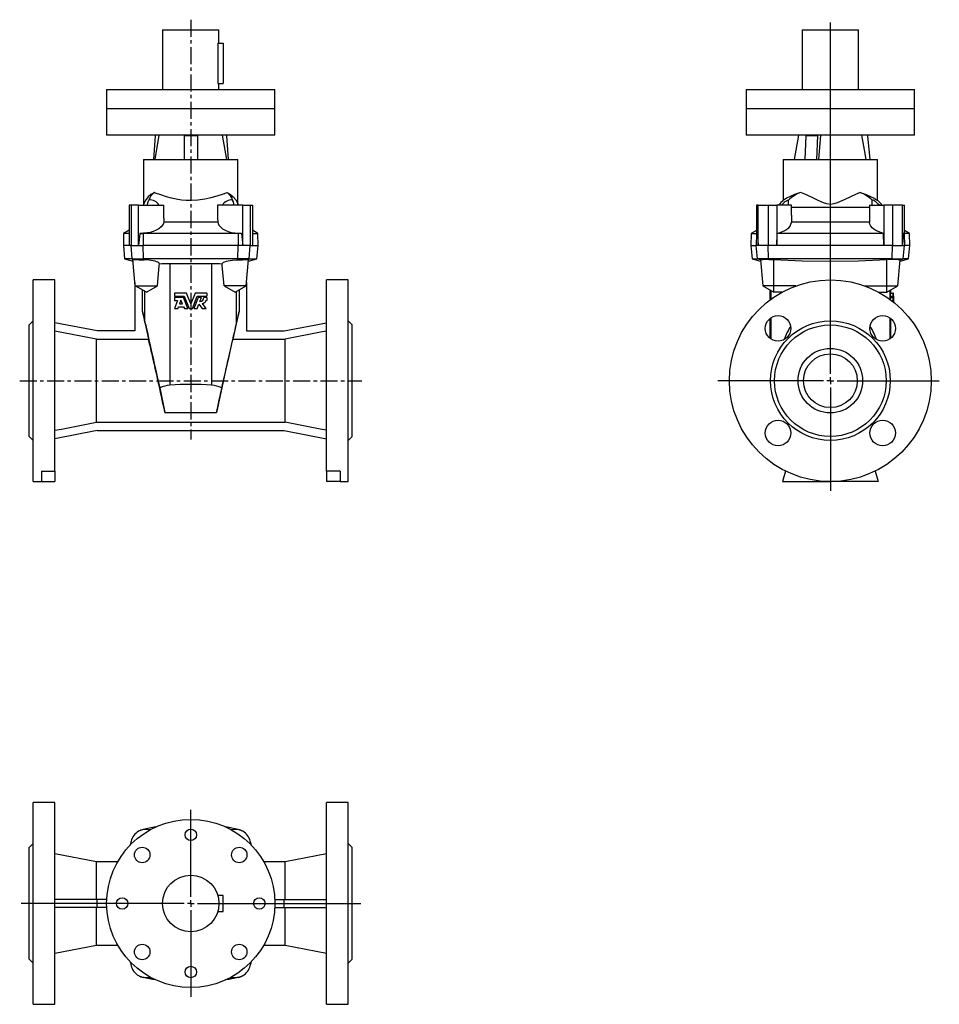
# Model space of a CAD drawing. Extents: x -68 to 616, y -80 to 652.
import ezdxf

# ---------------------------------------------------------------- set-up
doc = ezdxf.new("R2010")
doc.units = 0
doc.linetypes.add('CENTERX2', pattern=[20.32, 12.7, -2.54, 2.54, -2.54])
doc.layers.get('0').update_dxf_attribs({"linetype": 'CONTINUOUS'})
doc.layers.add('FORMAT', color=7, linetype='CONTINUOUS')

# ---------------------------------------------------------------- blocks, each defined once
blk = doc.blocks.new('SW_CENTERMARKSYMBOL_0')
at = {"layer": 'FORMAT', "color": 0}
for p, q in [((0, 5), (0, 266.43)), ((-5, 0), (-83.76, 0)), ((0, 0), (-2.5, 0)), ((0, 0), (0, 2.5)), ((0, 0), (0, -2.5)), ((0, 0), (2.5, 0)), ((5, 0), (80.97, 0)), ((0, -5), (0, -81.95))]:
    blk.add_line(p, q, dxfattribs=at)
blk = doc.blocks.new('SW_CENTERMARKSYMBOL_1')
at = {"layer": 'FORMAT', "color": 0}
for p, q in [((0, 5), (0, 69.55)), ((-5, 0), (-126.13, 0)), ((0, 0), (-2.5, 0)), ((0, 0), (0, 2.5)), ((0, 0), (0, -2.5)), ((0, 0), (2.5, 0)), ((5, 0), (126.4, 0)), ((0, -5), (0, -69.51))]:
    blk.add_line(p, q, dxfattribs=at)

msp = doc.modelspace()

# ---------------------------------------------------------------- linework, layer by layer
at = {"color": 7, "linetype": 'CONTINUOUS'}
for p, q in [((38.43, 644.57), (38.43, 600.07)), ((38.43, 644.57), (80.43, 644.57)), ((80.43, 634.57), (80.43, 644.57)), ((513.85, 644.57), (513.85, 600.07)), ((513.85, 644.57), (555.85, 644.57)), ((555.85, 600.07), (555.85, 644.57)), ((79.55, 634.57), (79.55, 604.57)), ((79.55, 634.57), (83.43, 634.57)), ((83.43, 634.57), (83.43, 604.57)), ((79.55, 604.57), (83.43, 604.57)), ((80.43, 600.07), (80.43, 604.57)), ((-3.07, 600.07), (-3.07, 586.07)), ((-3.07, 600.07), (15.24, 600.07)), ((15.24, 600.07), (121.93, 600.07)), ((121.93, 586.07), (121.93, 600.07)), ((472.35, 600.07), (472.35, 586.07)), ((472.35, 600.07), (579.05, 600.07)), ((579.05, 600.07), (597.35, 600.07)), ((597.35, 586.07), (597.35, 600.07)), ((-3.07, 586.07), (-3.07, 566.07)), ((121.93, 566.07), (121.93, 586.07)), ((472.35, 586.07), (472.35, 566.07)), ((597.35, 566.07), (597.35, 586.07)), ((59.43, 566.07), (-3.07, 566.07)), ((32.96, 565.67), (31.63, 548.07)), ((35.8, 566.07), (32.63, 548.07)), ((32.97, 566.07), (32.96, 565.67)), ((54.43, 566.07), (54.43, 565.67)), ((64.43, 565.67), (54.43, 565.67)), ((54.43, 565.67), (54.43, 548.07)), ((121.93, 566.07), (59.43, 566.07)), ((64.43, 566.07), (64.43, 565.67)), ((64.43, 565.67), (64.43, 548.07)), ((86.23, 548.07), (83.06, 566.07)), ((85.89, 566.07), (85.9, 565.67)), ((85.9, 565.67), (87.23, 548.07)), ((597.35, 566.07), (472.35, 566.07)), ((511.23, 566.07), (508.05, 548.07)), ((516.69, 565.67), (515.92, 548.07)), ((516.69, 566.07), (516.69, 565.67)), ((525.35, 565.67), (516.69, 565.67)), ((525.35, 565.67), (524.58, 548.07)), ((525.35, 566.07), (525.35, 565.67)), ((527.64, 566.07), (526.02, 548.07)), ((562.52, 566.07), (562.53, 565.67)), ((562.53, 565.67), (564.07, 548.07)), ((24.43, 548.07), (24.43, 514.68)), ((24.43, 548.07), (94.43, 548.07)), ((94.43, 514.68), (94.43, 548.07)), ((499.85, 548.07), (499.85, 517.72)), ((499.85, 548.07), (534.85, 548.07)), ((534.85, 548.07), (569.85, 548.07)), ((569.85, 517.72), (569.85, 548.07)), ((13.63, 514.07), (13.63, 484.07)), ((15.14, 514.07), (13.63, 514.07)), ((20.67, 514.07), (15.14, 514.07)), ((20.67, 484.07), (20.67, 514.07)), ((20.67, 514.07), (39.43, 514.07)), ((39.43, 504.52), (39.43, 514.07)), ((79.43, 514.07), (79.43, 504.52)), ((98.19, 514.07), (79.43, 514.07)), ((98.19, 484.07), (98.19, 514.07)), ((98.19, 514.07), (103.71, 514.07)), ((103.71, 514.07), (105.23, 514.07)), ((105.23, 514.07), (105.23, 484.07)), ((479.85, 514.07), (479.85, 493.36)), ((481.2, 514.07), (479.85, 514.07)), ((481.2, 484.07), (481.2, 514.07)), ((481.2, 514.07), (488.6, 514.07)), ((488.6, 514.07), (495.12, 514.07)), ((505.85, 514.07), (495.12, 514.07)), ((495.12, 514.07), (495.12, 484.07)), ((505.85, 506.66), (505.85, 514.07)), ((563.85, 514.07), (563.85, 506.66)), ((563.85, 514.07), (574.58, 514.07)), ((574.58, 514.07), (574.58, 484.07)), ((581.1, 514.07), (574.58, 514.07)), ((588.5, 514.07), (581.1, 514.07)), ((588.5, 484.07), (588.5, 514.07)), ((588.5, 514.07), (589.85, 514.07)), ((589.85, 493.36), (589.85, 514.07)), ((505.85, 506.66), (505.85, 501.37)), ((563.85, 506.66), (563.85, 501.37)), ((39.42, 504.52), (39.41, 501.59)), ((39.41, 501.59), (79.45, 501.59)), ((79.44, 504.52), (79.45, 501.59)), ((563.85, 501.37), (505.85, 501.37)), ((9.51, 493.07), (9.43, 484.07)), ((13.63, 495.45), (9.51, 493.07)), ((13.63, 493.07), (9.51, 493.07)), ((21.66, 493.07), (20.67, 484.07)), ((24.17, 493.16), (21.66, 493.07)), ((21.66, 493.07), (24.14, 493.07)), ((94.72, 493.07), (24.14, 493.07)), ((94.69, 493.16), (97.2, 493.07)), ((97.2, 493.07), (94.72, 493.07)), ((97.2, 493.07), (98.19, 484.07)), ((109.35, 493.07), (105.23, 495.45)), ((105.23, 493.07), (109.35, 493.07)), ((109.43, 484.07), (109.35, 493.07)), ((475.93, 493.07), (475.85, 484.07)), ((479.85, 495.34), (475.93, 493.07)), ((475.93, 493.07), (479.9, 493.07)), ((479.9, 493.36), (480.05, 493.16)), ((480.76, 493.07), (479.9, 493.07)), ((480.05, 493.16), (480.76, 493.07)), ((480.76, 493.07), (481.2, 484.07)), ((495.12, 484.07), (495.33, 493.07)), ((574.38, 493.07), (495.33, 493.07)), ((574.58, 484.07), (574.38, 493.07)), ((588.95, 493.07), (588.5, 484.07)), ((589.65, 493.16), (588.95, 493.07)), ((588.95, 493.07), (589.81, 493.07)), ((589.8, 493.36), (589.65, 493.16)), ((593.77, 493.07), (589.81, 493.07)), ((593.77, 493.07), (589.85, 495.34)), ((593.85, 484.07), (593.77, 493.07)), ((9.43, 484.07), (10.3, 474.07)), ((13.63, 484.07), (9.43, 484.07)), ((15.14, 484.07), (13.63, 484.07)), ((15.14, 484.07), (20.67, 484.07)), ((20.67, 484.07), (24.12, 484.07)), ((94.74, 484.07), (24.12, 484.07)), ((98.19, 484.07), (94.74, 484.07)), ((103.71, 484.07), (98.19, 484.07)), ((103.71, 484.07), (105.23, 484.07)), ((105.23, 484.07), (109.43, 484.07)), ((108.55, 474.07), (109.43, 484.07)), ((475.85, 484.07), (476.73, 474.07)), ((475.85, 484.07), (479.82, 484.07)), ((481.2, 484.07), (479.82, 484.07)), ((488.6, 484.07), (481.2, 484.07)), ((495.12, 484.07), (488.6, 484.07)), ((574.58, 484.07), (495.12, 484.07)), ((581.1, 484.07), (574.58, 484.07)), ((581.1, 484.07), (588.5, 484.07)), ((588.5, 484.07), (589.88, 484.07)), ((593.85, 484.07), (589.88, 484.07)), ((592.98, 474.07), (593.85, 484.07)), ((10.3, 474.07), (16.58, 472.39)), ((15.99, 474.07), (10.3, 474.07)), ((15.99, 474.07), (24.31, 474.07)), ((18.18, 454.07), (16.46, 473.7)), ((94.55, 474.07), (24.31, 474.07)), ((74.91, 470.56), (43.95, 470.56)), ((102.87, 474.07), (94.55, 474.07)), ((100.68, 454.07), (102.4, 473.7)), ((102.28, 472.39), (108.55, 474.07)), ((102.87, 474.07), (108.55, 474.07)), ((476.73, 474.07), (483, 472.39)), ((476.73, 474.07), (480.68, 474.07)), ((488.82, 474.07), (480.68, 474.07)), ((482.92, 473.32), (484.6, 454.07)), ((580.89, 474.07), (488.82, 474.07)), ((580.89, 474.07), (589.03, 474.07)), ((585.1, 454.07), (586.79, 473.32)), ((586.71, 472.39), (592.98, 474.07)), ((592.98, 474.07), (589.03, 474.07)), ((-41.57, 458.57), (-57.57, 458.57)), ((-57.57, 383.57), (-57.57, 458.57)), ((-41.57, 316.42), (-41.57, 458.57)), ((17.97, 456.47), (17.97, 420.57)), ((18.18, 454.07), (34.68, 454.07)), ((26.43, 449.31), (18.18, 454.07)), ((26.43, 449.31), (34.68, 454.07)), ((84.18, 454.07), (92.43, 449.31)), ((100.68, 454.07), (84.18, 454.07)), ((92.43, 449.31), (100.68, 454.07)), ((100.89, 456.47), (100.89, 420.57)), ((176.43, 458.57), (160.43, 458.57)), ((160.43, 316.42), (160.43, 458.57)), ((176.43, 383.57), (176.43, 458.57)), ((484.6, 454.07), (492.85, 449.31)), ((492.85, 454.07), (484.6, 454.07)), ((509.26, 454.07), (492.85, 454.07)), ((560.44, 454.07), (576.85, 454.07)), ((576.85, 449.31), (585.1, 454.07)), ((576.85, 454.07), (585.1, 454.07)), ((23.46, 434.91), (23.46, 451.03)), ((47.43, 448.68), (47.43, 446.31)), ((56.17, 448.68), (47.43, 448.68)), ((59.43, 440.68), (56.17, 448.68)), ((62.69, 448.68), (59.43, 440.68)), ((71.43, 448.68), (62.69, 448.68)), ((71.43, 448.68), (71.43, 446.31)), ((95.4, 451.03), (95.4, 434.91)), ((489.85, 451.04), (489.85, 443.57)), ((498.75, 449.31), (492.85, 449.31)), ((570.96, 449.31), (576.85, 449.31)), ((579.36, 448.68), (579.36, 446.31)), ((579.36, 448.68), (581.36, 448.68)), ((579.85, 448.68), (579.85, 451.04)), ((581.36, 448.68), (581.36, 446.31)), ((581.82, 448.68), (581.36, 448.68)), ((581.85, 441.98), (581.82, 448.68)), ((47.43, 446.31), (54.55, 446.31)), ((47.43, 445.4), (47.43, 443.11)), ((53.93, 445.4), (47.43, 445.4)), ((49.68, 443.11), (47.43, 437.25)), ((47.43, 443.11), (49.68, 443.11)), ((52.13, 443.53), (51.04, 440.68)), ((51.04, 440.68), (53.29, 440.68)), ((53.29, 440.68), (52.13, 443.53)), ((57.25, 437.25), (53.93, 445.4)), ((54.55, 446.31), (58.23, 437.25)), ((60.62, 437.25), (64.31, 446.31)), ((64.93, 445.4), (61.61, 437.25)), ((64.17, 437.25), (65.48, 440.46)), ((64.31, 446.31), (71.43, 446.31)), ((67.49, 445.4), (64.93, 445.4)), ((65.48, 440.46), (67.89, 437.25)), ((66.28, 442.43), (67.49, 445.4)), ((70.86, 437.25), (68.13, 440.88)), ((71.43, 445.4), (69.14, 445.4)), ((70.74, 443.11), (71.43, 443.11)), ((71.43, 445.4), (71.43, 443.11)), ((579.36, 446.31), (581.36, 446.31)), ((579.36, 445.4), (579.36, 443.94)), ((579.36, 445.4), (581.36, 445.4)), ((579.77, 446.31), (579.78, 445.4)), ((579.85, 445.4), (579.85, 446.31)), ((580.46, 443.11), (581.36, 443.11)), ((581.36, 446.31), (581.77, 446.31)), ((581.36, 445.4), (581.36, 443.11)), ((581.75, 445.4), (581.36, 445.4)), ((581.36, 443.11), (581.52, 443.11)), ((581.52, 443.11), (581.5, 442.23)), ((581.67, 443.53), (581.64, 442.13)), ((581.7, 442.09), (581.67, 443.53)), ((581.78, 442.02), (581.75, 445.4)), ((581.77, 446.31), (581.81, 442.01)), ((23.46, 434.91), (28, 414.43)), ((47.43, 437.25), (49.97, 437.25)), ((49.97, 437.25), (50.45, 438.51)), ((50.45, 438.51), (54.17, 438.51)), ((54.17, 438.51), (54.69, 437.25)), ((54.69, 437.25), (57.25, 437.25)), ((58.23, 437.25), (60.62, 437.25)), ((61.61, 437.25), (64.17, 437.25)), ((67.89, 437.25), (70.86, 437.25)), ((90.86, 414.43), (95.4, 434.91)), ((-57.57, 428.07), (-60.57, 425.07)), ((-60.57, 383.57), (-60.57, 425.07)), ((-10.13, 420.57), (-41.57, 426.69)), ((128.98, 420.57), (160.43, 426.69)), ((179.43, 425.07), (176.43, 428.07)), ((179.43, 383.57), (179.43, 425.07)), ((489.85, 429.74), (489.85, 415.19)), ((579.85, 415.19), (579.85, 429.74)), ((17.97, 420.57), (-10.13, 420.57)), ((100.89, 420.57), (128.98, 420.57)), ((-10.7, 352.72), (-10.7, 414.43)), ((-10.7, 414.43), (28, 414.43)), ((90.86, 414.43), (129.56, 414.43)), ((129.56, 352.72), (129.56, 414.43)), ((-60.57, 342.07), (-60.57, 383.57)), ((-57.57, 308.57), (-57.57, 383.57)), ((176.43, 308.57), (176.43, 383.57)), ((179.43, 342.07), (179.43, 383.57)), ((36.37, 378.23), (40.25, 359.83)), ((82.49, 378.23), (78.61, 359.83)), ((-10.7, 352.72), (129.56, 352.72)), ((-10.13, 346.57), (-41.57, 340.46)), ((-10.13, 346.57), (128.98, 346.57)), ((128.98, 346.57), (160.43, 340.46)), ((-60.57, 342.07), (-57.57, 339.07)), ((176.43, 339.07), (179.43, 342.07)), ((-51.57, 316.42), (-41.57, 316.42)), ((-51.57, 316.42), (-51.57, 308.57)), ((-41.57, 316.42), (-41.57, 308.57)), ((170.43, 316.42), (160.43, 316.42)), ((160.43, 316.42), (160.43, 308.57)), ((170.43, 316.42), (170.43, 308.57)), ((501.45, 316.42), (499.35, 308.57)), ((568.25, 316.42), (570.35, 308.57)), ((-57.57, 308.57), (-51.57, 308.57)), ((-51.57, 308.57), (-41.57, 308.57)), ((170.43, 308.57), (160.43, 308.57)), ((170.43, 308.57), (176.43, 308.57)), ((499.35, 308.57), (534.85, 308.57)), ((570.35, 308.57), (534.85, 308.57)), ((-41.57, 69.89), (-57.57, 69.89)), ((-57.57, -80.11), (-57.57, 69.89)), ((-41.57, -80.11), (-41.57, 69.89)), ((176.43, 69.89), (160.43, 69.89)), ((160.43, -80.11), (160.43, 69.89)), ((176.43, -80.11), (176.43, 69.89)), ((-57.57, 39.39), (-60.57, 36.39)), ((179.43, 36.39), (176.43, 39.39)), ((-60.57, -46.61), (-60.57, 36.39)), ((-10.7, 25.89), (-41.57, 31.89)), ((160.43, 31.89), (129.56, 25.89)), ((179.43, -46.61), (179.43, 36.39)), ((5.16, 25.89), (-10.7, 25.89)), ((-10.7, -2.11), (-10.7, 25.89)), ((129.56, 25.89), (113.7, 25.89)), ((129.56, -2.11), (129.56, 25.89)), ((83.43, 0.89), (79.55, 0.89)), ((83.43, -11.11), (83.43, 0.89)), ((-10.13, -2.11), (-41.57, -2.11)), ((-10.13, -8.11), (-10.13, -2.11)), ((-3, -2.11), (-10.13, -2.11)), ((121.86, -2.11), (128.98, -2.11)), ((128.98, -8.11), (128.98, -2.11)), ((128.98, -2.11), (160.43, -2.11)), ((-10.13, -8.11), (-41.57, -8.11)), ((-10.7, -36.11), (-10.7, -8.11)), ((-3, -8.11), (-10.13, -8.11)), ((79.55, -11.11), (83.43, -11.11)), ((121.86, -8.11), (128.98, -8.11)), ((128.98, -8.11), (160.43, -8.11)), ((129.56, -36.11), (129.56, -8.11)), ((-41.57, -42.11), (-10.7, -36.11)), ((-10.7, -36.11), (5.16, -36.11)), ((113.7, -36.11), (129.56, -36.11)), ((129.56, -36.11), (160.43, -42.11)), ((-60.57, -46.61), (-57.57, -49.61)), ((176.43, -49.61), (179.43, -46.61)), ((-57.57, -80.11), (-41.57, -80.11)), ((160.43, -80.11), (176.43, -80.11))]:
    msp.add_line(p, q, dxfattribs=at)
at = {"color": 8, "linetype": 'CONTINUOUS'}
for p, q in [((-3.07, 586.07), (15.24, 586.07)), ((15.24, 586.07), (121.93, 586.07)), ((472.35, 586.07), (579.05, 586.07)), ((579.05, 586.07), (597.35, 586.07)), ((15.14, 514.07), (15.14, 484.07)), ((103.71, 514.07), (103.71, 484.07)), ((488.6, 514.07), (488.6, 484.07)), ((581.1, 514.07), (581.1, 484.07)), ((563.85, 512.41), (505.85, 512.41)), ((24.14, 493.07), (24.12, 484.07)), ((24.17, 493.16), (24.14, 493.07)), ((94.69, 493.16), (94.72, 493.07)), ((94.72, 493.07), (94.74, 484.07)), ((479.9, 493.07), (479.82, 484.07)), ((480.05, 493.16), (479.9, 493.07)), ((589.65, 493.16), (589.81, 493.07)), ((589.81, 493.07), (589.88, 484.07)), ((15.99, 474.07), (15.14, 484.07)), ((24.31, 474.07), (24.12, 484.07)), ((94.55, 474.07), (94.74, 484.07)), ((102.87, 474.07), (103.71, 484.07)), ((480.68, 474.07), (479.82, 484.07)), ((488.82, 474.07), (488.6, 484.07)), ((580.89, 474.07), (581.1, 484.07)), ((589.03, 474.07), (589.88, 484.07)), ((17.19, 473.74), (15.99, 474.07)), ((24.85, 473.43), (24.31, 474.07)), ((43.95, 470.56), (43.95, 380.17)), ((74.91, 470.56), (74.91, 380.17)), ((94.01, 473.43), (94.55, 474.07)), ((101.67, 473.74), (102.87, 474.07)), ((483.04, 473.43), (480.68, 474.07)), ((489.11, 473.74), (488.82, 474.07)), ((492.85, 454.07), (492.85, 473.7)), ((576.85, 454.07), (576.85, 473.7)), ((580.59, 473.74), (580.89, 474.07)), ((586.67, 473.43), (589.03, 474.07)), ((492.85, 449.31), (492.85, 454.07)), ((576.85, 449.31), (576.85, 454.07)), ((25.43, 426.96), (25.43, 449.89)), ((93.43, 426.96), (93.43, 449.89)), ((490.68, 450.56), (490.68, 444.19)), ((579.02, 450.56), (579.02, 444.19)), ((490.68, 430.36), (490.68, 414.57)), ((579.02, 430.36), (579.02, 414.57)), ((40.25, 359.83), (78.61, 359.83)), ((24.14, 49.84), (24.12, 49.92)), ((24.17, 49.69), (24.14, 49.84)), ((94.69, 49.69), (94.72, 49.84)), ((94.72, 49.84), (94.74, 49.92)), ((24.14, -60.06), (24.12, -60.14)), ((24.17, -59.91), (24.14, -60.06)), ((94.69, -59.91), (94.72, -60.06)), ((94.72, -60.06), (94.74, -60.14))]:
    msp.add_line(p, q, dxfattribs=at)
at = {"color": 7, "linetype": 'CONTINUOUS'}
for points in [[(557.94, 566.07), (559.89, 555.27), (561.18, 548.07)], [(32.4, 523.48), (29.89, 522.07), (27.83, 520.39), (25.95, 518.11), (24.79, 515.83), (24.53, 515.04), (24.43, 514.68), (24.43, 514.68)], [(32.4, 523.48), (33.03, 523.27), (36.87, 521.97), (41.24, 520.6), (44.81, 519.64), (48.6, 518.8), (52.56, 518.16), (55.97, 517.83), (59.43, 517.72), (64.72, 517.99), (69.86, 518.72), (74.67, 519.79), (79.12, 521.05), (83.02, 522.31), (86.46, 523.48)], [(86.46, 523.48), (88.97, 522.07), (91.03, 520.39), (92.91, 518.11), (94.07, 515.83), (94.33, 515.04), (94.43, 514.68), (94.43, 514.68)], [(512.62, 523.48), (511.88, 523.27), (508.13, 521.99), (504.95, 520.6), (502.3, 519.22), (501.28, 518.62), (500.53, 518.16), (500.03, 517.83), (499.85, 517.72), (499.85, 517.72)], [(557.09, 523.48), (553.6, 522.06), (549.9, 520.39), (545.02, 518.07), (539.89, 515.83), (537.42, 515.03), (534.85, 514.68), (532.27, 515.03), (529.79, 515.85), (525.72, 517.57), (521.82, 519.42), (518.08, 521.18), (515.28, 522.41), (512.62, 523.48)], [(557.09, 523.48), (557.83, 523.27), (561.57, 521.99), (564.76, 520.6), (567.41, 519.22), (568.42, 518.62), (569.17, 518.16), (569.68, 517.83), (569.85, 517.72), (569.85, 517.72)], [(27.09, 514.07), (27.72, 516.47), (28.36, 517.9)], [(91.77, 514.07), (91.14, 516.47), (90.5, 517.9)], [(498.43, 514.07), (499.22, 514.92), (500.28, 515.91), (501.3, 516.73), (502.22, 517.36), (502.98, 517.75), (503.68, 517.9)], [(503.83, 514.07), (503.78, 516.47), (503.68, 517.9)], [(565.87, 514.07), (565.93, 516.47), (566.02, 517.9)], [(571.28, 514.07), (570.49, 514.92), (569.42, 515.91), (568.41, 516.73), (567.48, 517.36), (566.72, 517.75), (566.02, 517.9)], [(39.41, 501.59), (39.12, 500.41), (38.53, 499.24), (37.36, 497.85), (35.74, 496.54), (33.82, 495.44), (31.57, 494.5), (29.36, 493.86), (27.02, 493.41), (24.17, 493.16)], [(79.45, 501.59), (79.73, 500.41), (80.33, 499.24), (81.5, 497.85), (83.12, 496.54), (85.04, 495.44), (87.29, 494.5), (89.5, 493.86), (91.84, 493.41), (94.69, 493.16)], [(495.33, 493.07), (497.43, 493.66), (499.36, 494.39), (501.07, 495.24), (502.55, 496.2), (503.87, 497.33), (504.86, 498.52), (505.57, 499.89), (505.85, 501.26), (505.85, 501.37)], [(574.38, 493.07), (572.28, 493.66), (570.35, 494.39), (568.63, 495.24), (567.16, 496.2), (565.84, 497.33), (564.84, 498.52), (564.14, 499.89), (563.86, 501.26), (563.85, 501.37)], [(17.19, 473.74), (16.5, 473.75), (16.46, 473.7)], [(36.09, 470.23), (36, 470.68), (35.62, 471.14), (34.96, 471.58), (34.04, 472), (32.88, 472.38), (31.52, 472.71), (30.03, 472.98), (28.43, 473.2), (25.17, 473.42), (24.85, 473.43)], [(34.68, 454.07), (36, 469.19), (36.09, 470.23)], [(82.77, 470.23), (82.86, 470.68), (83.23, 471.14), (83.9, 471.58), (84.82, 472), (85.98, 472.38), (87.34, 472.71), (88.83, 472.98), (90.43, 473.2), (93.69, 473.42), (94.01, 473.43)], [(84.18, 454.07), (82.86, 469.19), (82.77, 470.23)], [(101.67, 473.74), (102.35, 473.75), (102.4, 473.7)], [(483.04, 473.33), (482.99, 473.42), (483.04, 473.43)], [(489.11, 473.74), (491.89, 473.75), (492.85, 473.7)], [(492.85, 473.7), (513.83, 472.72), (534.85, 472.39), (555.85, 472.72), (576.85, 473.7)], [(580.59, 473.74), (577.82, 473.75), (576.85, 473.7)], [(586.66, 473.33), (586.72, 473.42), (586.67, 473.43)], [(25.43, 426.96), (25.65, 426.02), (25.94, 424.76), (26.29, 423.2), (26.72, 421.32), (27.21, 419.15), (27.77, 416.68), (28.39, 413.93), (29.07, 410.9), (29.81, 407.61), (30.6, 404.07), (31.45, 400.29), (32.34, 396.27), (33.29, 392.05), (34.28, 387.62), (35.3, 383.01), (36.37, 378.23)], [(93.43, 426.96), (93.21, 426.02), (92.92, 424.76), (92.56, 423.2), (92.14, 421.32), (91.65, 419.15), (91.09, 416.68), (90.47, 413.93), (89.79, 410.9), (89.05, 407.61), (88.26, 404.07), (87.41, 400.29), (86.52, 396.27), (85.57, 392.05), (84.58, 387.62), (83.55, 383.01), (82.49, 378.23)], [(-10.7, 414.43), (-14.68, 415.2), (-41.57, 420.45)], [(160.43, 420.45), (155.84, 419.56), (129.56, 414.43)], [(40.25, 359.83), (39.82, 361.88), (39.33, 364.15), (38.8, 366.6), (38.24, 369.22), (37.64, 371.97), (37.02, 374.83), (36.37, 377.77), (35.71, 380.77), (35.04, 383.8), (34.37, 386.82), (33.7, 389.82), (33.04, 392.75), (32.4, 395.6), (31.78, 398.33), (31.19, 400.92), (30.64, 403.35), (30.13, 405.58), (29.66, 407.61), (29.24, 409.41), (28.87, 410.95), (28.56, 412.24), (28.31, 413.26), (28.12, 413.99), (28, 414.43)], [(78.61, 359.83), (79.04, 361.88), (79.53, 364.15), (80.05, 366.6), (80.62, 369.22), (81.22, 371.97), (81.84, 374.83), (82.49, 377.77), (83.15, 380.77), (83.82, 383.8), (84.49, 386.82), (85.16, 389.82), (85.82, 392.75), (86.46, 395.6), (87.08, 398.33), (87.67, 400.92), (88.22, 403.35), (88.73, 405.58), (89.2, 407.61), (89.62, 409.41), (89.99, 410.95), (90.3, 412.24), (90.55, 413.26), (90.74, 413.99), (90.86, 414.43)], [(-41.57, 346.7), (-36.75, 347.64), (-10.7, 352.72)], [(160.43, 346.7), (155.61, 347.64), (129.56, 352.72)], [(33.51, 51.76), (31.1, 51.34), (24.12, 49.92)], [(33.24, 51.64), (31.11, 51.27), (24.14, 49.84)], [(94.74, 49.92), (87.76, 51.34), (85.35, 51.76)], [(94.72, 49.84), (87.75, 51.27), (85.62, 51.64)], [(33.51, -61.99), (31.1, -61.57), (24.12, -60.14)], [(33.24, -61.86), (31.11, -61.49), (24.14, -60.06)], [(94.74, -60.14), (87.76, -61.57), (85.35, -61.99)], [(94.72, -60.06), (87.75, -61.49), (85.62, -61.86)]]:
    msp.add_lwpolyline(points, dxfattribs=at)
for centre, radius in [((534.85, 383.57), 75), ((495.96, 422.46), 9.5), ((573.74, 422.46), 9.5), ((534.85, 383.57), 44.5), ((534.85, 383.57), 41.5), ((534.85, 383.57), 24), ((534.85, 383.57), 20), ((495.96, 344.68), 9.5), ((573.74, 344.68), 9.5), ((59.43, -5.11), 62.5), ((59.43, 45.89), 4.25), ((23.37, 30.95), 5.75), ((95.49, 30.95), 5.75), ((59.43, -5.11), 21), ((8.43, -5.11), 4.25), ((110.43, -5.11), 4.25), ((23.37, -41.17), 5.75), ((95.49, -41.17), 5.75), ((59.43, -56.11), 4.25)]:
    msp.add_circle(centre, radius, dxfattribs=at)
for centre, radius, start, end in [((38.18, 515.04), 10.23, 124.41965, 163.79394), ((80.68, 515.04), 10.23, 16.20606, 55.58035), ((522.82, 497.21), 28.18, 111.21657, 132.76878), ((546.89, 497.21), 28.18, 47.23122, 68.78343), ((37.17, 512.07), 13, 168.42414, 171.15012), ((29.31, 510.39), 7.56, 29.12471, 97.20807), ((89.55, 510.39), 7.56, 82.79193, 150.87529), ((81.69, 512.07), 13, 8.84988, 11.58886), ((519.15, 496.07), 29, 131.72323, 141.63349), ((550.55, 496.07), 29, 38.36651, 48.28172), ((26.03, 594.05), 120.63, 265.79456, 269.43903), ((43.67, 393.15), 77.41, 89.79713, 95.62272), ((75.19, 393.15), 77.41, 84.37728, 90.20287), ((92.83, 594.05), 120.63, 270.56097, 274.20544), ((493.86, 325.14), 148.68, 91.83085, 94.17694), ((575.84, 325.14), 148.68, 85.82306, 88.16915), ((66.17, 445.4), 2.98, 272.13848, 359.9138), ((67.36, 444.42), 3.63, 282.2468, 338.8195), ((-117.55, 395.72), 146.35, 12.32666, 15.53508), ((236.41, 395.72), 146.35, 164.46492, 167.67334), ((537.87, 401.69), 39.4, 145.6415, 161.61499), ((531.83, 401.69), 39.4, 18.38501, 34.3585), ((59.43, 208.24), 172.62, 84.85424, 95.14576), ((46.05, 356.24), 24.02, 95.01974, 113.7637), ((72.81, 356.24), 24.02, 66.2363, 84.98026), ((26.78, 38.22), 12, 120.65566, 165.91139), ((26.78, 38.22), 12, 102.83126, 120.65566), ((26.43, 36.89), 13, 77.70515, 116.32181), ((26.78, 38.22), 11.92, 102.83126, 115.45112), ((92.43, 36.89), 13, 63.67819, 102.29485), ((92.08, 38.22), 11.92, 64.54888, 77.16874), ((92.08, 38.22), 12, 59.34434, 77.16874), ((92.08, 38.22), 12, 14.08861, 59.34434), ((199.43, -5.11), 190, 165.91139, 166.79695), ((-80.57, -5.11), 190, 13.20305, 14.08861), ((199.43, -5.11), 190, 193.20305, 194.08861), ((-80.57, -5.11), 190, 345.91139, 346.79695), ((26.78, -48.44), 12, 194.08861, 239.34434), ((92.08, -48.44), 12, 300.65566, 345.91139), ((26.43, -47.11), 13, 243.67819, 282.29485), ((26.78, -48.44), 12, 239.34434, 257.16874), ((26.78, -48.44), 11.92, 244.54888, 257.16874), ((92.43, -47.11), 13, 257.70515, 296.32181), ((92.08, -48.44), 11.92, 282.83126, 295.45112), ((92.08, -48.44), 12, 282.83126, 300.65566)]:
    msp.add_arc(centre, radius, start, end, dxfattribs=at)
at = {"layer": 'FORMAT', "linetype": 'CENTERX2'}
for p, q in [((59.43, 651.99), (59.43, 339.75)), ((-67.7, 383.57), (186.62, 383.57))]:
    msp.add_line(p, q, dxfattribs=at)

# ---------------------------------------------------------------- block references
at = {"layer": 'FORMAT'}
for name, p in [('SW_CENTERMARKSYMBOL_0', (534.85, 383.57)), ('SW_CENTERMARKSYMBOL_1', (59.43, -5.11))]:
    msp.add_blockref(name, p, dxfattribs=at)

doc.saveas('drawing.dxf')
